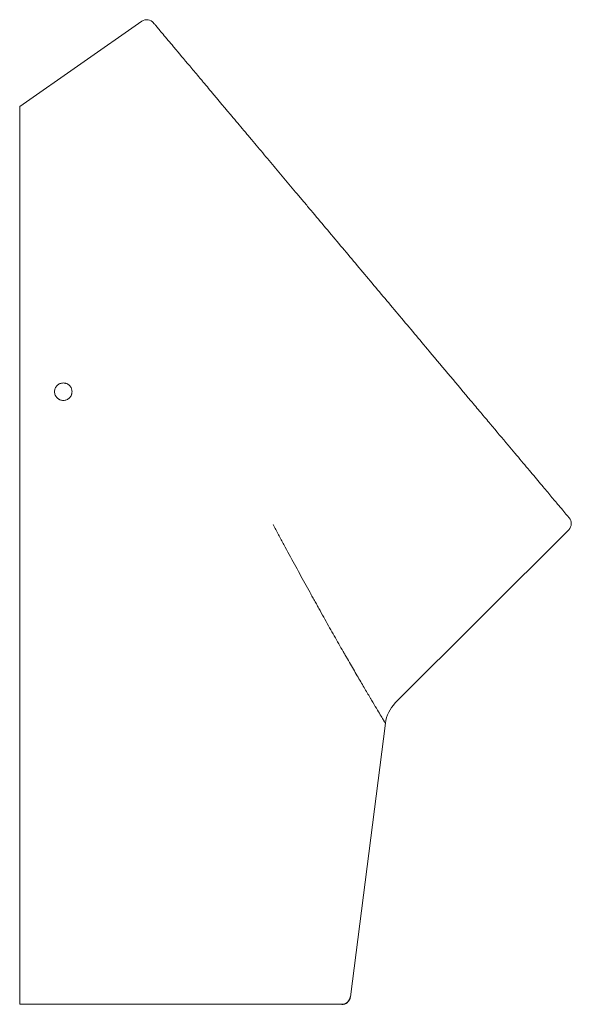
# Model space of a CAD drawing. Header units: millimetres. Extents: x 4445.163 to 4445.48, y 2461.447 to 2462.011.
import ezdxf

# ---------------------------------------------------------------- set-up
doc = ezdxf.new("R2010")
doc.units = ezdxf.units.MM
doc.layers.add('SANINDUSA', color=3, linetype='Continuous')

msp = doc.modelspace()

# ---------------------------------------------------------------- linework, layer by layer
at = {"layer": 'SANINDUSA', "lineweight": 15}
for p, q in [((4445.233459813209, 2462.010515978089), (4445.163493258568, 2461.961524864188)), ((4445.478232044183, 2461.718805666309), (4445.378825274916, 2461.619398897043)), ((4445.353051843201, 2461.450890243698), (4445.373129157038, 2461.607795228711)), ((4445.228311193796, 2461.446524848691), (4445.163493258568, 2461.446524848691))]:
    msp.add_line(p, q, dxfattribs=at)
for centre, radius, start, end in [((4445.236327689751, 2462.006420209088), 0.005000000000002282, 38.57687134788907, 124.9999999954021), ((4445.474696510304, 2461.722341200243), 0.00500000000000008, 315, 41.60688621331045), ((4445.392967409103, 2461.605256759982), 0.02000000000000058, 135, 172.708146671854)]:
    msp.add_arc(centre, radius, start, end, dxfattribs=at)
at = {"layer": 'SANINDUSA'}
msp.add_arc((4445.348092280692, 2461.451524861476), 0.005, 270, 352.708147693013, dxfattribs=at)
at = {"layer": 'SANINDUSA', "lineweight": 15}
for points, knots in [([(4445.242029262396, 2462.007411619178), (4445.24156745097, 2462.0079611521), (4445.240640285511, 2462.009064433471), (4445.240266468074, 2462.00950290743), (4445.240241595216, 2462.009532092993), (4445.240236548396, 2462.00953801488)], [0, 0, 0, 0, 0.441661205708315, 0.8867104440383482, 0.9999999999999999, 0.9999999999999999, 0.9999999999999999, 0.9999999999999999]), ([(4445.330483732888, 2461.901995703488), (4445.329176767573, 2461.903553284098), (4445.327871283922, 2461.905109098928), (4445.325263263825, 2461.908217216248), (4445.323959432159, 2461.90977106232), (4445.320061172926, 2461.914416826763), (4445.317491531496, 2461.917479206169), (4445.312409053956, 2461.923536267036), (4445.309896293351, 2461.926530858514), (4445.304927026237, 2461.932453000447), (4445.302470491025, 2461.935380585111), (4445.298828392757, 2461.939721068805), (4445.297621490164, 2461.941159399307), (4445.295822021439, 2461.943303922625), (4445.295224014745, 2461.94401659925), (4445.294031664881, 2461.945437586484), (4445.293436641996, 2461.946146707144), (4445.290483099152, 2461.949666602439), (4445.288184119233, 2461.952406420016), (4445.281472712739, 2461.960404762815), (4445.27724526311, 2461.965442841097), (4445.272270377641, 2461.971371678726), (4445.271290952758, 2461.972538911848), (4445.269845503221, 2461.974261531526), (4445.269367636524, 2461.974831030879), (4445.268419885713, 2461.975960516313), (4445.267949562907, 2461.976521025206), (4445.265628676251, 2461.979286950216), (4445.263863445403, 2461.981390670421), (4445.258832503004, 2461.987386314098), (4445.255829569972, 2461.990965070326), (4445.252517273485, 2461.994912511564), (4445.251876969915, 2461.995675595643), (4445.250950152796, 2461.996780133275), (4445.250646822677, 2461.997141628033), (4445.250051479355, 2461.997851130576), (4445.249759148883, 2461.998199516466), (4445.248332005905, 2461.999900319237), (4445.247297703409, 2462.001132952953), (4445.245437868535, 2462.003349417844), (4445.244612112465, 2462.004333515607), (4445.243165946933, 2462.006056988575), (4445.242545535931, 2462.006796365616), (4445.242029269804, 2462.007411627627)], [0, 0, 0, 0, 0.0312500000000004, 0.0312500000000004, 0.0625000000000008, 0.0625000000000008, 0.1250000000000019, 0.1250000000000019, 0.187500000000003, 0.187500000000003, 0.2500000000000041, 0.2500000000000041, 0.2812500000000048, 0.2812500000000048, 0.2968750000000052, 0.2968750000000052, 0.3125000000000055, 0.3125000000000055, 0.3750000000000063, 0.3750000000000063, 0.5000000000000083, 0.5000000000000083, 0.5312500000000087, 0.5312500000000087, 0.5468750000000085, 0.5468750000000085, 0.5625000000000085, 0.5625000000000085, 0.6250000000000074, 0.6250000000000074, 0.7500000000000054, 0.7500000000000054, 0.7812500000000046, 0.7812500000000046, 0.796875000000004, 0.796875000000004, 0.8125000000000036, 0.8125000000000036, 0.8750000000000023, 0.8750000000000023, 0.9375000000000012, 0.9375000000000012, 1, 1, 1, 1]), ([(4445.163493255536, 2461.807630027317), (4445.163493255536, 2461.808047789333), (4445.163493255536, 2461.808883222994), (4445.163493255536, 2461.810136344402), (4445.163493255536, 2461.811389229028), (4445.163493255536, 2461.812641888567), (4445.163493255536, 2461.813894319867), (4445.163493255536, 2461.815146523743), (4445.163493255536, 2461.816398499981), (4445.163493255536, 2461.817650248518), (4445.163493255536, 2461.818901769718), (4445.163493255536, 2461.820153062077), (4445.163493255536, 2461.821404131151), (4445.163493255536, 2461.8247368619), (4445.163493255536, 2461.83013739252), (4445.163493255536, 2461.837562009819), (4445.163493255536, 2461.844918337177), (4445.163493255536, 2461.852189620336), (4445.163493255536, 2461.859357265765), (4445.163493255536, 2461.868747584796), (4445.163493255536, 2461.880140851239), (4445.163493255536, 2461.89312100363), (4445.163493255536, 2461.905281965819), (4445.163493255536, 2461.916508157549), (4445.163493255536, 2461.92668514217), (4445.163493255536, 2461.935718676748), (4445.163493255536, 2461.943514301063), (4445.163493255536, 2461.948921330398), (4445.163493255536, 2461.952557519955), (4445.163493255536, 2461.954935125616), (4445.163493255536, 2461.956958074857), (4445.163493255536, 2461.958618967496), (4445.163493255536, 2461.95991488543), (4445.163493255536, 2461.960621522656), (4445.163493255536, 2461.96098321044), (4445.163493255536, 2461.961150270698), (4445.163493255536, 2461.961286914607), (4445.163493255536, 2461.96139334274), (4445.163493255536, 2461.961468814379), (4445.163493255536, 2461.961516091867), (4445.163493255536, 2461.961521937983), (4445.163493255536, 2461.961524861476)], [0, 0, 0, 0, 0.005209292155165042, 0.01041745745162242, 0.01562485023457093, 0.02083182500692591, 0.02603873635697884, 0.03124593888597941, 0.03645378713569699, 0.04166263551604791, 0.04687283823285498, 0.0520847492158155, 0.05729872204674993, 0.06251510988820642, 0.09378172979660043, 0.1250237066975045, 0.1562637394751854, 0.1875325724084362, 0.2187985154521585, 0.2500416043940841, 0.3125312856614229, 0.3750208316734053, 0.437510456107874, 0.5000001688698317, 0.5624898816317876, 0.624979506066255, 0.6874690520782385, 0.7499587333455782, 0.7811995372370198, 0.8124677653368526, 0.8437343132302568, 0.8749766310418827, 0.9062163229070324, 0.9374852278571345, 0.9464257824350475, 0.9553600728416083, 0.9642898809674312, 0.9732169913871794, 0.9821431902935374, 0.9910702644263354, 0.9999999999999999, 0.9999999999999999, 0.9999999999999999, 0.9999999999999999]), ([(4445.398295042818, 2461.821181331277), (4445.392658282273, 2461.827898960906), (4445.387018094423, 2461.834620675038), (4445.375730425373, 2461.848072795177), (4445.370083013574, 2461.854803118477), (4445.358781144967, 2461.868272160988), (4445.353126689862, 2461.875010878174), (4445.344639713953, 2461.8851252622), (4445.341809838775, 2461.88849777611), (4445.336148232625, 2461.895245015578), (4445.333316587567, 2461.898619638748), (4445.330483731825, 2461.901995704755)], [0, 0, 0, 0, 0.2499999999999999, 0.2499999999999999, 0.4999999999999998, 0.4999999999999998, 0.7499999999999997, 0.7499999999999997, 0.8749999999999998, 0.8749999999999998, 1, 1, 1, 1]), ([(4445.443429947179, 2461.767391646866), (4445.440185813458, 2461.771257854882), (4445.43678248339, 2461.775313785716), (4445.431436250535, 2461.781685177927), (4445.429613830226, 2461.783857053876), (4445.426818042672, 2461.787188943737), (4445.425877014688, 2461.788310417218), (4445.423988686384, 2461.790560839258), (4445.423039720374, 2461.791691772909), (4445.41827118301, 2461.797374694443), (4445.414380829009, 2461.802011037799), (4445.406451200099, 2461.811461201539), (4445.402411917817, 2461.816275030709), (4445.398295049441, 2461.821181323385)], [0, 0, 0, 0, 0.2500000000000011, 0.2500000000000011, 0.3750000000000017, 0.3750000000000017, 0.4375000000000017, 0.4375000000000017, 0.5000000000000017, 0.5000000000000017, 0.7500000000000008, 0.7500000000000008, 1, 1, 1, 1]), ([(4445.163493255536, 2461.807630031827), (4445.163493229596, 2461.806214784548), (4445.163493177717, 2461.803384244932), (4445.163493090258, 2461.799138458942), (4445.163493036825, 2461.794892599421), (4445.163492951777, 2461.790646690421), (4445.163492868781, 2461.78640072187), (4445.163492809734, 2461.782154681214), (4445.163492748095, 2461.777908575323), (4445.163492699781, 2461.773662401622), (4445.163492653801, 2461.769416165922), (4445.163492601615, 2461.765169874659), (4445.163492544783, 2461.760923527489), (4445.163492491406, 2461.756677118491), (4445.163492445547, 2461.752430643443), (4445.163492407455, 2461.748184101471), (4445.163492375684, 2461.743937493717), (4445.163492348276, 2461.739690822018), (4445.163492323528, 2461.735444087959), (4445.163492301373, 2461.731197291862), (4445.163492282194, 2461.72695043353), (4445.163492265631, 2461.722703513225), (4445.16349225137, 2461.718456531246), (4445.163492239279, 2461.714209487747), (4445.163492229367, 2461.709962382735), (4445.163492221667, 2461.705715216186), (4445.163492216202, 2461.701467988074), (4445.163492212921, 2461.697220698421), (4445.163492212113, 2461.692973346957), (4445.163492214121, 2461.688725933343), (4445.163492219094, 2461.684478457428), (4445.163492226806, 2461.680230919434), (4445.163492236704, 2461.675983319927), (4445.163492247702, 2461.671735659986), (4445.163492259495, 2461.667487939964), (4445.163492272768, 2461.663240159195), (4445.163492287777, 2461.658992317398), (4445.163492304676, 2461.654744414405), (4445.163492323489, 2461.650496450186), (4445.163492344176, 2461.64624842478), (4445.163492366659, 2461.642000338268), (4445.163492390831, 2461.637752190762), (4445.163492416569, 2461.633503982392), (4445.163492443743, 2461.629255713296), (4445.163492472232, 2461.625007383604), (4445.163492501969, 2461.620758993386), (4445.163492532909, 2461.616510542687), (4445.163492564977, 2461.612262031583), (4445.16349259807, 2461.608013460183), (4445.163492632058, 2461.603764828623), (4445.163492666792, 2461.599516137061), (4445.163492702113, 2461.595267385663), (4445.163492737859, 2461.591018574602), (4445.163492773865, 2461.58676970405), (4445.163492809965, 2461.582520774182), (4445.163492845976, 2461.578271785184), (4445.163492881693, 2461.574022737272), (4445.163492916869, 2461.569773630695), (4445.163492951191, 2461.565524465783), (4445.163492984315, 2461.561275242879), (4445.16349301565, 2461.557025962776), (4445.163493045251, 2461.552776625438), (4445.163493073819, 2461.548527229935), (4445.163493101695, 2461.544277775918), (4445.163493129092, 2461.540028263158), (4445.163493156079, 2461.535778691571), (4445.163493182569, 2461.531529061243), (4445.163493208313, 2461.527279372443), (4445.16349323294, 2461.523029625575), (4445.163493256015, 2461.518779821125), (4445.163493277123, 2461.514529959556), (4445.16349329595, 2461.510280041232), (4445.163493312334, 2461.506030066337), (4445.163493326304, 2461.501780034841), (4445.163493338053, 2461.49752994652), (4445.163493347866, 2461.493279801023), (4445.163493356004, 2461.489029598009), (4445.163493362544, 2461.484779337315), (4445.163493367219, 2461.480529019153), (4445.163493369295, 2461.476278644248), (4445.16349336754, 2461.472028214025), (4445.163493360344, 2461.467777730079), (4445.163493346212, 2461.463527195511), (4445.163493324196, 2461.459276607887), (4445.163493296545, 2461.455025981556), (4445.163493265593, 2461.450775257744), (4445.163493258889, 2461.447941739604), (4445.163493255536, 2461.446524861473)], [0, 0, 0, 0, 0.01172568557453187, 0.02345174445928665, 0.0351782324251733, 0.04690510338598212, 0.05863240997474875, 0.07036020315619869, 0.08208847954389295, 0.09381726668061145, 0.1055465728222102, 0.1172764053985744, 0.1290067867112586, 0.1407377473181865, 0.1524693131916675, 0.1642015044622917, 0.1759343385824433, 0.1876678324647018, 0.1994020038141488, 0.2111368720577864, 0.2228724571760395, 0.234608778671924, 0.2463458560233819, 0.2580837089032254, 0.2698223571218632, 0.2815618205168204, 0.2933021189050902, 0.3050432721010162, 0.3167853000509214, 0.3285282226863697, 0.3402720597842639, 0.3520168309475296, 0.3637625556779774, 0.3755092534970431, 0.3872569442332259, 0.399005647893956, 0.410755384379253, 0.4225061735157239, 0.4342580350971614, 0.4460109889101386, 0.457765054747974, 0.4695202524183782, 0.4812766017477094, 0.4930341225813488, 0.5047928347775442, 0.5165527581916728, 0.5283139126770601, 0.5400763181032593, 0.5518399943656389, 0.5636049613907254, 0.5753712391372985, 0.5871388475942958, 0.5989078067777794, 0.6106781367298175, 0.6224498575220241, 0.6342229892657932, 0.6459975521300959, 0.6577735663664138, 0.6695510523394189, 0.681330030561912, 0.6931105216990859, 0.7048925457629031, 0.7166761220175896, 0.7284612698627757, 0.7402480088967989, 0.7520363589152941, 0.763826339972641, 0.7756179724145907, 0.7874112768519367, 0.7992062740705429, 0.8110029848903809, 0.822801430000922, 0.8346016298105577, 0.846403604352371, 0.8582073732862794, 0.8700129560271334, 0.8818203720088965, 0.8936296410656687, 0.9054407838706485, 0.9172538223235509, 0.9290687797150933, 0.9408856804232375, 0.9527045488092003, 0.9645254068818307, 0.9763482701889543, 0.9881731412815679, 1, 1, 1, 1]), ([(4445.193493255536, 2461.798004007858), (4445.193493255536, 2461.797673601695), (4445.193460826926, 2461.797348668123), (4445.193365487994, 2461.796869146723), (4445.19332586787, 2461.796710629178), (4445.193230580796, 2461.796396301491), (4445.193174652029, 2461.796240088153), (4445.192986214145, 2461.79578570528), (4445.192832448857, 2461.795498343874), (4445.192469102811, 2461.794954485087), (4445.192257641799, 2461.794697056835), (4445.191795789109, 2461.794235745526), (4445.191543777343, 2461.794028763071), (4445.190996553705, 2461.793663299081), (4445.19070547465, 2461.793508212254), (4445.190103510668, 2461.793259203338), (4445.189788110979, 2461.79316339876), (4445.18914295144, 2461.793035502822), (4445.188818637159, 2461.793003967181), (4445.188166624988, 2461.793004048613), (4445.187835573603, 2461.793036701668), (4445.187194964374, 2461.793164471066), (4445.186883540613, 2461.793258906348), (4445.186429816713, 2461.793446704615), (4445.186280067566, 2461.793517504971), (4445.185990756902, 2461.793672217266), (4445.185850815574, 2461.793756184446), (4445.185444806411, 2461.794027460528), (4445.185192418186, 2461.794233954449), (4445.184725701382, 2461.794700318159), (4445.184518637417, 2461.794953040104), (4445.184247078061, 2461.795358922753), (4445.184163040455, 2461.795498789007), (4445.184008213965, 2461.795787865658), (4445.183937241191, 2461.795937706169), (4445.183748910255, 2461.796391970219), (4445.183654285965, 2461.796703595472), (4445.18352622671, 2461.797344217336), (4445.183493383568, 2461.797675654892), (4445.183493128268, 2461.798328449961), (4445.183524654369, 2461.798652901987), (4445.183652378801, 2461.799297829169), (4445.183748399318, 2461.799614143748), (4445.183997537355, 2461.800216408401), (4445.18415225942, 2461.80050687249), (4445.184518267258, 2461.801054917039), (4445.184725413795, 2461.801307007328), (4445.185186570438, 2461.80176861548), (4445.185443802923, 2461.801979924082), (4445.185987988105, 2461.802343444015), (4445.186275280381, 2461.802497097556), (4445.18688034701, 2461.802748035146), (4445.18719837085, 2461.80284440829), (4445.187837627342, 2461.802971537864), (4445.188162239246, 2461.803003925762), (4445.188821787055, 2461.803004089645), (4445.189147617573, 2461.802971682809), (4445.189626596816, 2461.802876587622), (4445.189784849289, 2461.802837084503), (4445.190098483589, 2461.802742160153), (4445.190254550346, 2461.802686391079), (4445.190708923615, 2461.802498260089), (4445.190995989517, 2461.80234483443), (4445.191538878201, 2461.801982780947), (4445.191796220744, 2461.801771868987), (4445.192257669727, 2461.80131090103), (4445.192464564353, 2461.801059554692), (4445.192738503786, 2461.800650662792), (4445.192823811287, 2461.800508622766), (4445.192978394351, 2461.800219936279), (4445.193048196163, 2461.800072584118), (4445.193235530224, 2461.79962165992), (4445.193331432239, 2461.799308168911), (4445.193460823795, 2461.798661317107), (4445.193493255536, 2461.79833441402), (4445.193493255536, 2461.798004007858)], [0, 0, 0, 0, 0.03125000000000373, 0.03125000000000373, 0.04687500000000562, 0.04687500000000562, 0.06250000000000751, 0.06250000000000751, 0.09375000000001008, 0.09375000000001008, 0.1250000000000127, 0.1250000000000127, 0.1562500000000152, 0.1562500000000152, 0.1875000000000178, 0.1875000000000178, 0.2187500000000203, 0.2187500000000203, 0.2500000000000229, 0.2500000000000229, 0.2812500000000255, 0.2812500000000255, 0.312500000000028, 0.312500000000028, 0.3281250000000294, 0.3281250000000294, 0.3437500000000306, 0.3437500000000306, 0.3750000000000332, 0.3750000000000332, 0.4062500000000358, 0.4062500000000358, 0.4218750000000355, 0.4218750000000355, 0.4375000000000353, 0.4375000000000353, 0.4687500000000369, 0.4687500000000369, 0.5000000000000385, 0.5000000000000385, 0.5312500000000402, 0.5312500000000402, 0.5625000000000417, 0.5625000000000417, 0.5937500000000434, 0.5937500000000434, 0.625000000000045, 0.625000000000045, 0.6562500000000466, 0.6562500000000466, 0.6875000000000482, 0.6875000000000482, 0.7187500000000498, 0.7187500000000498, 0.7500000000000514, 0.7500000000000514, 0.7812500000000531, 0.7812500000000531, 0.7968750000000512, 0.7968750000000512, 0.8125000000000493, 0.8125000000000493, 0.8437500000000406, 0.8437500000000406, 0.8750000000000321, 0.8750000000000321, 0.9062500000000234, 0.9062500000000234, 0.9218750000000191, 0.9218750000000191, 0.9375000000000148, 0.9375000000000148, 0.9687500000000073, 0.9687500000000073, 1, 1, 1, 1]), ([(4445.478435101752, 2461.725661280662), (4445.478435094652, 2461.72566128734), (4445.478422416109, 2461.725676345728), (4445.478372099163, 2461.725736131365), (4445.478334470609, 2461.725780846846), (4445.478184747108, 2461.725958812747), (4445.478035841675, 2461.726135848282), (4445.477445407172, 2461.726838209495), (4445.476861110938, 2461.727533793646), (4445.475315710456, 2461.729375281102), (4445.474354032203, 2461.730521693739), (4445.472906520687, 2461.732247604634), (4445.472605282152, 2461.732606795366), (4445.471981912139, 2461.733350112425), (4445.471659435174, 2461.733734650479), (4445.470659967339, 2461.734926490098), (4445.469950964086, 2461.735771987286), (4445.467697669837, 2461.738459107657), (4445.466027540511, 2461.740450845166), (4445.463270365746, 2461.743738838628), (4445.462309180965, 2461.744885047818), (4445.460301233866, 2461.747279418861), (4445.459253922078, 2461.748528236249), (4445.455983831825, 2461.752427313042), (4445.453664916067, 2461.755192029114), (4445.448753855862, 2461.761046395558), (4445.446161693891, 2461.764136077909), (4445.443429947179, 2461.767391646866)], [0, 0, 0, 0, 0.03124999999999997, 0.03124999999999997, 0.06249999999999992, 0.06249999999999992, 0.1249999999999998, 0.1249999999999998, 0.2499999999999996, 0.2499999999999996, 0.3749999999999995, 0.3749999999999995, 0.4062499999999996, 0.4062499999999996, 0.4374999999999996, 0.4374999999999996, 0.4999999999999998, 0.4999999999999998, 0.6249999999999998, 0.6249999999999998, 0.6874999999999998, 0.6874999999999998, 0.7499999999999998, 0.7499999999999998, 0.8749999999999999, 0.8749999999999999, 1, 1, 1, 1]), ([(4445.373129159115, 2461.607795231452), (4445.37312915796, 2461.607795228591), (4445.373018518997, 2461.607978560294), (4445.37274316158, 2461.608435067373), (4445.372681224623, 2461.608537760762), (4445.372543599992, 2461.608765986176), (4445.372467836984, 2461.608891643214), (4445.372220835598, 2461.609301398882), (4445.372029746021, 2461.609618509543), (4445.371379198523, 2461.610698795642), (4445.370842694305, 2461.611590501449), (4445.369569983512, 2461.613710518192), (4445.368833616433, 2461.614939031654), (4445.36716153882, 2461.617736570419), (4445.366225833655, 2461.619305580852), (4445.364929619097, 2461.621486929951), (4445.364663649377, 2461.62193489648), (4445.36412135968, 2461.622848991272), (4445.363845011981, 2461.623315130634), (4445.363000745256, 2461.624740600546), (4445.362417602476, 2461.625726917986), (4445.360609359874, 2461.628791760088), (4445.359325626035, 2461.630975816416), (4445.356607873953, 2461.635623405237), (4445.355174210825, 2461.638087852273), (4445.352910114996, 2461.641997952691), (4445.352136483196, 2461.643336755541), (4445.350948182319, 2461.645398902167), (4445.350547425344, 2461.646095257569), (4445.34973661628, 2461.647506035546), (4445.34932648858, 2461.648220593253), (4445.347263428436, 2461.651820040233), (4445.345565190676, 2461.654799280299), (4445.342081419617, 2461.660952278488), (4445.340296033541, 2461.664126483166), (4445.337554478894, 2461.669033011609), (4445.336630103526, 2461.670692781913), (4445.335461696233, 2461.672797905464), (4445.335227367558, 2461.673220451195), (4445.33475741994, 2461.67406858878), (4445.334523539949, 2461.67449577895), (4445.333808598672, 2461.675771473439), (4445.33285020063, 2461.6774848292), (4445.331881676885, 2461.679223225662), (4445.330908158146, 2461.680974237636), (4445.330418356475, 2461.68185703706), (4445.328945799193, 2461.684516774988), (4445.327961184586, 2461.686302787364), (4445.324998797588, 2461.691698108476), (4445.32301209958, 2461.695344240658), (4445.319005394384, 2461.702724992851), (4445.316985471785, 2461.706459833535), (4445.313941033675, 2461.712134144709), (4445.312923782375, 2461.714037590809), (4445.310886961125, 2461.717869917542), (4445.30986608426, 2461.719800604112), (4445.308849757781, 2461.721742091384)], [0, 0, 0, 0, 0.06250000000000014, 0.06250000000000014, 0.07812500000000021, 0.07812500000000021, 0.09375000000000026, 0.09375000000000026, 0.1250000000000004, 0.1250000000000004, 0.1875000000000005, 0.1875000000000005, 0.2500000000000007, 0.2500000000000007, 0.3125000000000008, 0.3125000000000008, 0.3281250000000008, 0.3281250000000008, 0.3437500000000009, 0.3437500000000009, 0.3750000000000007, 0.3750000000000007, 0.4375000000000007, 0.4375000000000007, 0.5000000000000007, 0.5000000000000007, 0.5312500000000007, 0.5312500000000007, 0.5468750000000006, 0.5468750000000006, 0.5625000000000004, 0.5625000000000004, 0.6249999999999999, 0.6249999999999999, 0.6874999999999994, 0.6874999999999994, 0.7187499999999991, 0.7187499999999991, 0.7265624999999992, 0.7265624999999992, 0.7343749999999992, 0.7343749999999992, 0.7499999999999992, 0.7656249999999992, 0.7656249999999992, 0.7812499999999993, 0.7812499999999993, 0.8124999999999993, 0.8124999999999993, 0.8749999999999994, 0.8749999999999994, 0.9374999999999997, 0.9374999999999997, 0.9687499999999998, 0.9687499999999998, 1, 1, 1, 1]), ([(4445.348092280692, 2461.446524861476), (4445.347800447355, 2461.446524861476), (4445.346933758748, 2461.446524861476), (4445.345317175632, 2461.446524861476), (4445.342409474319, 2461.446524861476), (4445.338091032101, 2461.446524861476), (4445.331841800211, 2461.446524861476), (4445.324599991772, 2461.446524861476), (4445.316430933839, 2461.446524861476), (4445.307428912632, 2461.446524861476), (4445.297658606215, 2461.446524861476), (4445.287207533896, 2461.446524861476), (4445.278005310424, 2461.446524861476), (4445.2704218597, 2461.446524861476), (4445.264633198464, 2461.446524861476), (4445.258749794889, 2461.446524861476), (4445.254044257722, 2461.446524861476), (4445.250572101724, 2461.446524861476), (4445.248365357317, 2461.446524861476), (4445.246154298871, 2461.446524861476), (4445.243938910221, 2461.446524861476), (4445.241719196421, 2461.446524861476), (4445.23949515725, 2461.446524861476), (4445.237266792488, 2461.446524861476), (4445.235034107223, 2461.446524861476), (4445.232797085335, 2461.446524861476), (4445.230555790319, 2461.446524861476), (4445.229059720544, 2461.446524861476), (4445.228311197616, 2461.446524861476)], [0.1704511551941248, 0.1704511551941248, 0.1704511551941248, 0.1704511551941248, 0.1875203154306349, 0.2187723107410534, 0.2500768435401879, 0.3122850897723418, 0.37459998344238, 0.437328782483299, 0.4998422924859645, 0.5620019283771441, 0.6243783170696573, 0.6869717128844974, 0.7494551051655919, 0.7806831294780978, 0.8118594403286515, 0.8430577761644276, 0.8743517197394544, 0.8858076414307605, 0.8972461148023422, 0.9086707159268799, 0.9200850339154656, 0.931492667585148, 0.9428972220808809, 0.9543023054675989, 0.9657115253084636, 0.977128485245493, 0.9885567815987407, 1, 1, 1, 1])]:
    msp.add_open_spline(points, degree=3, knots=knots, dxfattribs=at)

doc.saveas('drawing.dxf')
